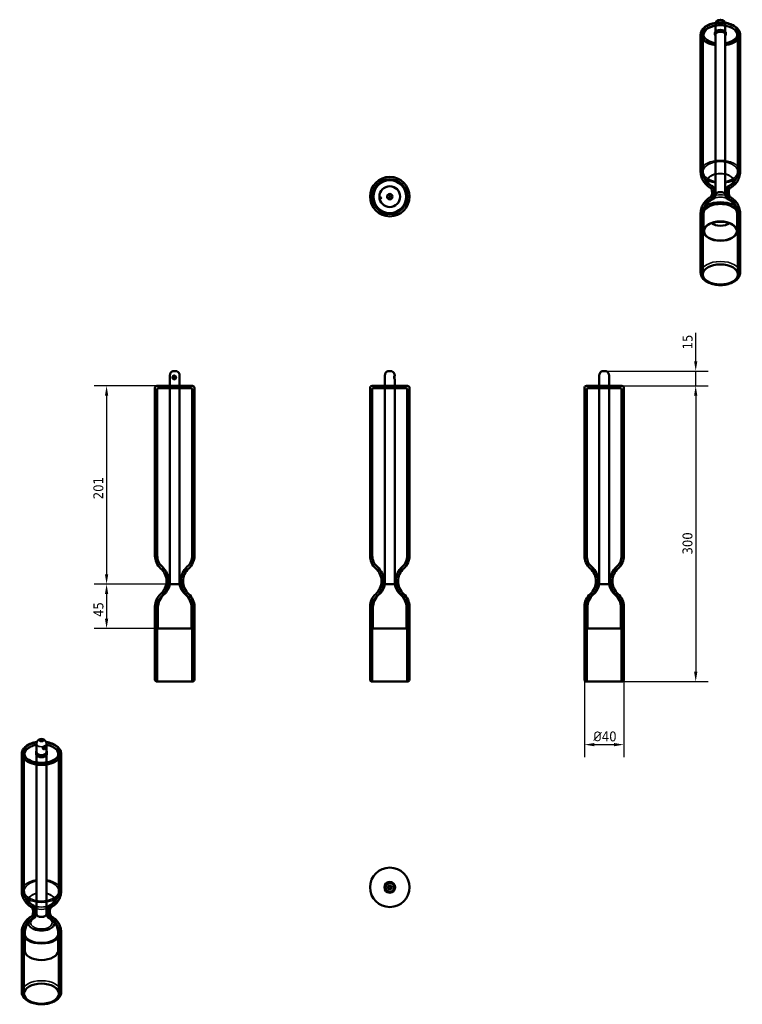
# Model space of a CAD drawing. Header units: millimetres. Extents: x 58 to 790, y 85 to 1083.
import ezdxf

# ---------------------------------------------------------------- set-up
doc = ezdxf.new("R2010")
doc.units = ezdxf.units.MM
doc.header["$LTSCALE"] = 4
doc.layers.add('Visibile (ISO)', color=7, linetype='Continuous', lineweight=50)
doc.layers.add('Visibile sottile (ISO)', color=7, linetype='Continuous', lineweight=35)
doc.styles.add('Testo nota (ISO)', font='tahoma.ttf')
doc.dimstyles.new('PENTA', dxfattribs={"dimscale": 4, "dimtxt": 2.5, "dimasz": 2.5, "dimexe": 3.175, "dimexo": 0, "dimgap": 0.762, "dimtad": 1, "dimrnd": 1e-08, "dimtxsty": 'Testo nota (ISO)', "dimcen": 0.09, "dimdle": 10, "dimclrd": 256, "dimclre": 256, "dimclrt": 256, "dimazin": 2, "dimtfac": 0.8, "dimtmove": 0, "dimatfit": 3, "dimfxl": 1, "dimtolj": 1, "dimlwd": -1, "dimlwe": -1, "dimarcsym": 0})

# ---------------------------------------------------------------- blocks, each defined once
blk = doc.blocks.new('*D9')
at = {"transparency": 16777216}
for p, q in [((662, 711.7), (755.7, 711.7)), ((743, 701.7), (743, 421.94)), ((650.22, 411.94), (755.7, 411.94))]:
    blk.add_line(p, q, dxfattribs=at)
for points in [[(741.33, 701.7), (744.67, 701.7), (743, 711.7)], [(741.33, 421.94), (744.67, 421.94), (743, 411.94)]]:
    blk.add_solid(points, dxfattribs=at)
at = {"layer": 'Defpoints', "color": 0, "transparency": 16777216}
for p in [(662, 711.7), (650.22, 411.94), (743, 411.94)]:
    blk.add_point(p, dxfattribs=at)
at = {"transparency": 16777216, "insert": (734.74, 552), "char_height": 10, "attachment_point": 5, "rotation": 90, "style": 'Testo nota (ISO)'}
blk.add_mtext('\\A1;300', dxfattribs=at)
blk = doc.blocks.new('*D10')
at = {"transparency": 16777216}
for p, q in [((743, 736.7), (743, 765.58)), ((650.22, 726.7), (755.7, 726.7)), ((743, 711.7), (743, 726.7)), ((666.92, 711.7), (755.7, 711.7)), ((743, 701.7), (743, 691.7))]:
    blk.add_line(p, q, dxfattribs=at)
for points in [[(741.33, 736.7), (744.67, 736.7), (743, 726.7)], [(741.33, 701.7), (744.67, 701.7), (743, 711.7)]]:
    blk.add_solid(points, dxfattribs=at)
at = {"layer": 'Defpoints', "color": 0, "transparency": 16777216}
for p in [(650.22, 726.7), (666.92, 711.7), (743, 711.7)]:
    blk.add_point(p, dxfattribs=at)
at = {"transparency": 16777216, "insert": (734.83, 756.14), "char_height": 10, "attachment_point": 5, "rotation": 90, "style": 'Testo nota (ISO)'}
blk.add_mtext('\\A1;15', dxfattribs=at)
blk = doc.blocks.new('*D11')
at = {"transparency": 16777216}
for p, q in [((630.22, 450.94), (630.22, 335.3)), ((670.22, 450.94), (670.22, 335.3)), ((640.22, 348), (660.22, 348))]:
    blk.add_line(p, q, dxfattribs=at)
for points in [[(640.22, 349.67), (640.22, 346.33), (630.22, 348)], [(660.22, 349.67), (660.22, 346.33), (670.22, 348)]]:
    blk.add_solid(points, dxfattribs=at)
at = {"layer": 'Defpoints', "color": 0, "transparency": 16777216}
for p in [(630.22, 450.94), (670.22, 450.94), (670.22, 348)]:
    blk.add_point(p, dxfattribs=at)
at = {"transparency": 16777216, "insert": (651, 356.25), "char_height": 10, "attachment_point": 5, "style": 'Testo nota (ISO)'}
blk.add_mtext('\\A1;{\\fISOCPEUR|b0|i0|c0|p34;%%C}40', dxfattribs=at)
blk = doc.blocks.new('*D15')
at = {"transparency": 16777216}
for p, q in [((215.07, 711.7), (133.3, 711.7)), ((146, 701.7), (146, 520.7)), ((215.07, 510.7), (133.3, 510.7))]:
    blk.add_line(p, q, dxfattribs=at)
for points in [[(144.33, 701.7), (147.67, 701.7), (146, 711.7)], [(144.33, 520.7), (147.67, 520.7), (146, 510.7)]]:
    blk.add_solid(points, dxfattribs=at)
at = {"layer": 'Defpoints', "color": 0, "transparency": 16777216}
for p in [(215.07, 711.7), (146, 510.7), (215.07, 510.7)]:
    blk.add_point(p, dxfattribs=at)
at = {"transparency": 16777216, "insert": (137.74, 608), "char_height": 10, "attachment_point": 5, "rotation": 90, "style": 'Testo nota (ISO)'}
blk.add_mtext('\\A1;201', dxfattribs=at)
blk = doc.blocks.new('*D16')
at = {"transparency": 16777216}
for p, q in [((215.07, 510.7), (133.3, 510.7)), ((146, 500.7), (146, 475.7)), ((215.07, 465.7), (133.3, 465.7))]:
    blk.add_line(p, q, dxfattribs=at)
for points in [[(144.33, 500.7), (147.67, 500.7), (146, 510.7)], [(144.33, 475.7), (147.67, 475.7), (146, 465.7)]]:
    blk.add_solid(points, dxfattribs=at)
at = {"layer": 'Defpoints', "color": 0, "transparency": 16777216}
for p in [(215.07, 510.7), (146, 465.7), (215.07, 465.7)]:
    blk.add_point(p, dxfattribs=at)
at = {"transparency": 16777216, "insert": (137.85, 485), "char_height": 10, "attachment_point": 5, "rotation": 90, "style": 'Testo nota (ISO)'}
blk.add_mtext('\\A1;45', dxfattribs=at)

msp = doc.modelspace()

# ---------------------------------------------------------------- linework, layer by layer
at = {"layer": 'Visibile (ISO)'}
for p, q in [((762.509, 1067.541), (762.509, 1069.419)), ((763.009, 1069.419), (763.009, 1077.918)), ((763.009, 1069.419), (763.009, 905.466)), ((773.009, 1069.419), (773.009, 1077.918)), ((773.009, 1069.419), (773.009, 905.466)), ((773.509, 1067.541), (773.509, 1069.419)), ((748.009, 928.784), (748.009, 1067.786)), ((750.309, 928.784), (750.309, 1066.724)), ((785.709, 928.784), (785.709, 1066.724)), ((788.009, 928.784), (788.009, 1067.786)), ((748.009, 826.3), (748.009, 886.72)), ((750.309, 824.667), (750.309, 886.72)), ((751.009, 885.997), (751.009, 868.56)), ((785.009, 885.997), (785.009, 868.56)), ((785.709, 824.667), (785.709, 886.72)), ((788.009, 826.3), (788.009, 886.72)), ((210.07, 711.698), (210.07, 722.108)), ((217.052, 726.699), (213.088, 726.699)), ((213.527, 720.178), (215.358, 720.956)), ((213.527, 720.178), (213.749, 720.178)), ((213.836, 719.441), (213.527, 720.178)), ((213.749, 720.178), (215.392, 720.876)), ((214.025, 719.521), (213.749, 720.178)), ((215.667, 720.219), (213.836, 719.441)), ((215.358, 720.956), (215.667, 720.219)), ((220.07, 711.698), (220.07, 722.108)), ((427.971, 711.698), (427.971, 722.108)), ((434.953, 726.699), (430.989, 726.699)), ((437.971, 721.985), (437.971, 722.108)), ((645.215, 711.698), (645.215, 722.108)), ((652.197, 726.699), (648.233, 726.699)), ((655.215, 711.698), (655.215, 722.108)), ((195.07, 539.457), (195.07, 709.698)), ((233.07, 711.698), (197.07, 711.698)), ((231.77, 709.398), (198.37, 709.398)), ((209.57, 711.698), (220.57, 711.698)), ((209.57, 709.398), (209.57, 711.698)), ((220.57, 709.398), (209.57, 709.398)), ((220.07, 711.698), (210.07, 711.698)), ((210.07, 711.698), (220.07, 711.698)), ((210.07, 711.698), (210.07, 510.698)), ((220.07, 711.698), (220.07, 510.698)), ((220.57, 709.398), (220.57, 711.698)), ((235.07, 539.457), (235.07, 709.698)), ((412.971, 539.457), (412.971, 709.698)), ((450.971, 711.698), (414.971, 711.698)), ((449.671, 709.398), (416.271, 709.398)), ((427.471, 711.698), (438.471, 711.698)), ((427.471, 709.398), (427.471, 711.698)), ((438.471, 709.398), (427.471, 709.398)), ((437.971, 711.698), (427.971, 711.698)), ((427.971, 711.698), (437.971, 711.698)), ((427.971, 711.698), (427.971, 510.698)), ((437.971, 711.698), (437.971, 718.412)), ((437.971, 711.698), (437.971, 510.698)), ((438.471, 709.398), (438.471, 711.698)), ((452.971, 539.457), (452.971, 709.698)), ((630.215, 539.457), (630.215, 709.698)), ((668.215, 711.698), (632.215, 711.698)), ((666.915, 709.398), (633.515, 709.398)), ((644.715, 711.698), (655.715, 711.698)), ((644.715, 709.398), (644.715, 711.698)), ((655.715, 709.398), (644.715, 709.398)), ((655.215, 711.698), (645.215, 711.698)), ((645.215, 711.698), (655.215, 711.698)), ((645.215, 711.698), (645.215, 510.698)), ((655.215, 711.698), (655.215, 510.698)), ((655.715, 709.398), (655.715, 711.698)), ((670.215, 539.457), (670.215, 709.698)), ((197.37, 539.457), (197.37, 708.398)), ((232.77, 539.457), (232.77, 708.398)), ((415.271, 539.457), (415.271, 708.398)), ((450.671, 539.457), (450.671, 708.398)), ((632.515, 539.457), (632.515, 708.398)), ((667.915, 539.457), (667.915, 708.398)), ((210.07, 510.698), (220.07, 510.698)), ((220.07, 510.698), (210.07, 510.698)), ((427.971, 510.698), (437.971, 510.698)), ((437.971, 510.698), (427.971, 510.698)), ((645.215, 510.698), (655.215, 510.698)), ((655.215, 510.698), (645.215, 510.698)), ((195.07, 413.939), (195.07, 487.939)), ((197.37, 411.939), (197.37, 487.939)), ((198.07, 487.053), (198.07, 465.698)), ((232.07, 487.053), (232.07, 465.698)), ((232.77, 411.939), (232.77, 487.939)), ((235.07, 413.939), (235.07, 487.939)), ((412.971, 413.939), (412.971, 487.939)), ((415.271, 411.939), (415.271, 487.939)), ((415.971, 487.053), (415.971, 465.698)), ((449.971, 487.053), (449.971, 465.698)), ((450.671, 411.939), (450.671, 487.939)), ((452.971, 413.939), (452.971, 487.939)), ((630.215, 413.939), (630.215, 487.939)), ((632.515, 411.939), (632.515, 487.939)), ((633.215, 487.053), (633.215, 465.698)), ((667.215, 487.053), (667.215, 465.698)), ((667.915, 411.939), (667.915, 487.939)), ((670.215, 413.939), (670.215, 487.939)), ((198.07, 465.698), (232.07, 465.698)), ((415.971, 465.698), (449.971, 465.698)), ((633.215, 465.698), (667.215, 465.698)), ((233.07, 411.939), (197.07, 411.939)), ((232.77, 411.939), (197.37, 411.939)), ((450.971, 411.939), (414.971, 411.939)), ((450.671, 411.939), (415.271, 411.939)), ((668.215, 411.939), (632.215, 411.939)), ((667.915, 411.939), (632.515, 411.939)), ((74.521, 338.4), (74.521, 340.278)), ((75.021, 340.278), (75.021, 348.777)), ((75.021, 340.278), (75.021, 176.162)), ((81.831, 344.896), (83.271, 346.195)), ((82.075, 344.406), (81.831, 344.896)), ((83.514, 345.706), (82.075, 344.406)), ((83.514, 345.706), (83.078, 346.021)), ((83.271, 346.195), (83.514, 345.706)), ((85.021, 340.278), (85.021, 348.777)), ((85.021, 340.278), (85.021, 176.162)), ((85.521, 338.4), (85.521, 340.278)), ((60.021, 199.643), (60.021, 338.645)), ((62.321, 199.643), (62.321, 337.583)), ((97.721, 199.643), (97.721, 337.583)), ((100.021, 199.643), (100.021, 338.645)), ((433.053, 201.826), (433.066, 201.948)), ((433.053, 201.826), (433.223, 201.613)), ((433.373, 204.686), (433.386, 204.808)), ((433.386, 204.808), (433.6, 204.978)), ((433.585, 202.087), (433.54, 201.69)), ((433.892, 204.833), (433.858, 204.53)), ((60.021, 97.159), (60.021, 157.579)), ((62.321, 95.526), (62.321, 157.579)), ((63.021, 156.856), (63.021, 139.419)), ((97.021, 156.856), (97.021, 139.419)), ((97.721, 95.526), (97.721, 157.579)), ((100.021, 97.159), (100.021, 157.579))]:
    msp.add_line(p, q, dxfattribs=at)
for centre, radius in [((432.971, 903.526), 20), ((432.971, 903.526), 17.7), ((432.971, 903.526), 17), ((432.971, 903.526), 16.6), ((432.971, 903.526), 10.5), ((424.061, 902.259), 0.5), ((432.971, 903.526), 2.8), ((432.956, 904.526), 0.65), ((432.986, 902.526), 0.65), ((432.971, 203.345), 20), ((432.971, 203.345), 5.5), ((432.971, 203.345), 5), ((432.971, 203.345), 4.5), ((432.971, 203.345), 2), ((432.971, 203.345), 1.982), ((432.971, 203.345), 1.75), ((432.971, 203.345), 1.4)]:
    msp.add_circle(centre, radius, dxfattribs=at)
for centre, radius, start, end in [((768.009, 1077.918), 5, 0, 180), ((768.009, 885.997), 17, 110.672387, 180), ((768.009, 885.997), 17, 0, 69.327613), ((215.07, 722.108), 5, 113.352403, 180), ((215.07, 722.108), 5, 0, 66.647597), ((432.971, 722.108), 5, 113.352403, 180), ((432.971, 722.108), 5, 0, 66.647597), ((650.215, 722.108), 5, 113.352403, 180), ((650.215, 722.108), 5, 0, 66.647597), ((197.07, 709.698), 2, 90, 180), ((198.37, 708.398), 1, 90, 180), ((231.77, 708.398), 1, 0, 90), ((233.07, 709.698), 2, 0, 90), ((414.971, 709.698), 2, 90, 180), ((416.271, 708.398), 1, 90, 180), ((449.671, 708.398), 1, 0, 90), ((450.971, 709.698), 2, 0, 90), ((632.215, 709.698), 2, 90, 180), ((633.515, 708.398), 1, 90, 180), ((666.915, 708.398), 1, 0, 90), ((668.215, 709.698), 2, 0, 90), ((212.07, 539.457), 17, 180, 228.486944), ((212.07, 539.457), 14.7, 180, 228.486944), ((218.07, 539.457), 14.7, 311.513056, 0), ((218.07, 539.457), 17, 311.513056, 0), ((429.971, 539.457), 17, 180, 228.486944), ((429.971, 539.457), 14.7, 180, 228.486944), ((435.971, 539.457), 14.7, 311.513056, 0), ((435.971, 539.457), 17, 311.513056, 0), ((647.215, 539.457), 17, 180, 228.486944), ((647.215, 539.457), 14.7, 180, 228.486944), ((653.215, 539.457), 14.7, 311.513056, 0), ((653.215, 539.457), 17, 311.513056, 0), ((189.27, 513.698), 17.4, 311.513056, 48.486944), ((189.27, 513.698), 19.7, 311.513056, 48.486944), ((240.87, 513.698), 19.7, 131.513056, 228.486944), ((240.87, 513.698), 17.4, 131.513056, 228.486944), ((407.171, 513.698), 17.4, 311.513056, 48.486944), ((407.171, 513.698), 19.7, 311.513056, 48.486944), ((458.771, 513.698), 19.7, 131.513056, 228.486944), ((458.771, 513.698), 17.4, 131.513056, 228.486944), ((624.415, 513.698), 17.4, 311.513056, 48.486944), ((624.415, 513.698), 19.7, 311.513056, 48.486944), ((676.015, 513.698), 19.7, 131.513056, 228.486944), ((676.015, 513.698), 17.4, 131.513056, 228.486944), ((192.874, 513.329), 17.396, 310.188474, 351.301032), ((237.266, 513.329), 17.396, 188.698968, 229.811526), ((410.775, 513.329), 17.396, 310.188474, 351.301032), ((455.167, 513.329), 17.396, 188.698968, 229.811526), ((628.019, 513.329), 17.396, 310.188474, 351.301032), ((672.411, 513.329), 17.396, 188.698968, 229.811526), ((212.07, 487.939), 17, 131.513056, 180), ((215.07, 487.053), 17, 130.188474, 180), ((215.07, 487.053), 17, 0, 49.811526), ((218.07, 487.939), 17, 0, 48.486944), ((429.971, 487.939), 17, 131.513056, 180), ((432.971, 487.053), 17, 130.188474, 180), ((432.971, 487.053), 17, 0, 49.811526), ((435.971, 487.939), 17, 0, 48.486944), ((647.215, 487.939), 17, 131.513056, 180), ((650.215, 487.053), 17, 130.188474, 180), ((650.215, 487.053), 17, 0, 49.811526), ((653.215, 487.939), 17, 0, 48.486944), ((212.07, 487.939), 14.7, 131.513056, 180), ((218.07, 487.939), 14.7, 0, 48.486944), ((429.971, 487.939), 14.7, 131.513056, 180), ((435.971, 487.939), 14.7, 0, 48.486944), ((647.215, 487.939), 14.7, 131.513056, 180), ((653.215, 487.939), 14.7, 0, 48.486944), ((197.07, 413.939), 2, 180, 270), ((233.07, 413.939), 2, 270, 0), ((414.971, 413.939), 2, 180, 270), ((450.971, 413.939), 2, 270, 0), ((632.215, 413.939), 2, 180, 270), ((668.215, 413.939), 2, 270, 0), ((80.021, 348.777), 5, 0, 180), ((80.021, 156.856), 17, 114.260488, 180), ((80.021, 156.856), 17, 0, 65.739512)]:
    msp.add_arc(centre, radius, start, end, dxfattribs=at)
for centre, major_axis, ratio, start_param, end_param in [((768.009, 1069.419), (5.5, 0), 0.5773503, 5.8534856, 9.8544776), ((768.009, 1067.541), (-5.5, 0), 0.5773503, 2.711893, 6.712885), ((768.009, 1069.419), (-5, 0), 0.5773503, 3.1415927, 6.2831853), ((768.009, 1069.419), (5, 0), 0.5773503, 0, 3.1415927), ((768.009, 905.303), (5, 0), 0.5773503, 0.1084017, 3.033191), ((768.009, 905.303), (-5, 0), 0.5773503, 3.2499943, 6.1747836), ((768.009, 879.991), (-10.5, 0), 0.5773503, 0.5766489, 2.5649437), ((80.021, 340.278), (5.5, 0), 0.5773503, 2.711893, 6.712885), ((80.021, 338.4), (-5.5, 0), 0.5773503, 5.8534856, 9.8544776), ((80.021, 340.278), (-5, 0), 0.5773503, 0, 3.1415927), ((80.021, 340.278), (5, 0), 0.5773503, 3.1415927, 6.2831853), ((432.971, 203.345), (-1.297, -0.753), 0.6666667, 5.7806331, 6.7857376), ((432.971, 203.345), (-1.297, -0.753), 0.6666667, 2.6390404, 3.6441449), ((80.021, 176.162), (-5, 0), 0.5773503, 0, 3.1415927), ((80.021, 176.162), (5, 0), 0.5773503, 3.1415927, 6.2831853), ((80.021, 139.419), (17, 0), 0.5773503, 3.1415927, 6.2831853)]:
    msp.add_ellipse(centre, major_axis=major_axis, ratio=ratio, start_param=start_param, end_param=end_param, dxfattribs=at)
for centre, major_axis in [((768.009, 868.56), (-17, 0)), ((768.009, 868.56), (-16.6, 0)), ((768.009, 824.667), (17.7, 0)), ((80.021, 352.526), (1.982, 0)), ((80.021, 352.398), (-1.75, 0)), ((80.021, 95.526), (-17.7, 0))]:
    msp.add_ellipse(centre, major_axis=major_axis, ratio=0.5773503, dxfattribs=at)
for points, knots in [([(748.009, 1067.786), (748.009, 1069.03), (748.306, 1070.268), (749.448, 1072.658), (750.331, 1073.793), (752.652, 1075.922), (754.148, 1076.886), (757.566, 1078.483), (759.499, 1079.108), (763.568, 1079.948), (765.702, 1080.167), (769.966, 1080.188), (772.096, 1079.994), (776.165, 1079.204), (778.102, 1078.608), (781.602, 1077.043), (783.164, 1076.072), (785.698, 1073.813), (786.687, 1072.528), (787.762, 1070.052), (788.009, 1068.921), (788.009, 1067.786)], [5.4977871, 5.4977871, 5.4977871, 5.4977871, 5.7671073, 5.7671073, 6.0596948, 6.0596948, 6.3879088, 6.3879088, 6.7250304, 6.7250304, 7.0596916, 7.0596916, 7.3929453, 7.3929453, 7.7274615, 7.7274615, 8.0645279, 8.0645279, 8.3936647, 8.3936647, 8.6393798, 8.6393798, 8.6393798, 8.6393798]), ([(750.309, 1066.724), (750.309, 1067.818), (750.587, 1068.908), (751.664, 1071.003), (752.489, 1072.001), (754.633, 1073.831), (755.983, 1074.65), (759.044, 1075.993), (760.759, 1076.513), (764.366, 1077.203), (766.257, 1077.374), (770.03, 1077.357), (771.912, 1077.169), (775.49, 1076.45), (777.185, 1075.918), (780.224, 1074.547), (781.567, 1073.707), (783.738, 1071.786), (784.574, 1070.704), (785.497, 1068.633), (785.709, 1067.68), (785.709, 1066.724)], [5.4977871, 5.4977871, 5.4977871, 5.4977871, 5.7862161, 5.7862161, 6.0924814, 6.0924814, 6.4190472, 6.4190472, 6.7485557, 6.7485557, 7.0765027, 7.0765027, 7.4037519, 7.4037519, 7.7317636, 7.7317636, 8.0613131, 8.0613131, 8.3873317, 8.3873317, 8.6393798, 8.6393798, 8.6393798, 8.6393798]), ([(759.427, 911.81), (758.547, 912.193), (757.642, 912.658), (755.784, 913.832), (754.83, 914.541), (752.925, 916.313), (751.973, 917.38), (750.233, 919.969), (749.448, 921.498), (748.33, 924.945), (748.009, 926.861), (748.009, 928.784)], [4.57236969, 4.57236969, 4.57236969, 4.57236969, 4.75745318, 4.75745318, 4.94253667, 4.94253667, 5.12762016, 5.12762016, 5.31270365, 5.31270365, 5.49778714, 5.49778714, 5.49778714, 5.49778714]), ([(760.344, 913.919), (759.563, 914.259), (758.762, 914.671), (757.122, 915.707), (756.281, 916.332), (754.608, 917.889), (753.773, 918.825), (752.25, 921.09), (751.565, 922.427), (750.589, 925.436), (750.309, 927.107), (750.309, 928.784)], [4.57236969, 4.57236969, 4.57236969, 4.57236969, 4.75745318, 4.75745318, 4.94253667, 4.94253667, 5.12762016, 5.12762016, 5.31270365, 5.31270365, 5.49778714, 5.49778714, 5.49778714, 5.49778714]), ([(785.709, 928.784), (785.709, 927.107), (785.429, 925.436), (784.453, 922.427), (783.767, 921.09), (782.245, 918.825), (781.41, 917.889), (779.736, 916.332), (778.896, 915.707), (777.256, 914.671), (776.454, 914.259), (775.674, 913.919)], [2.35619449, 2.35619449, 2.35619449, 2.35619449, 2.54127798, 2.54127798, 2.72636147, 2.72636147, 2.91144497, 2.91144497, 3.09652846, 3.09652846, 3.28161195, 3.28161195, 3.28161195, 3.28161195]), ([(788.009, 928.784), (788.009, 926.861), (787.687, 924.945), (786.57, 921.498), (785.785, 919.969), (784.045, 917.38), (783.092, 916.313), (781.188, 914.541), (780.233, 913.832), (778.376, 912.658), (777.47, 912.193), (776.591, 911.81)], [2.35619449, 2.35619449, 2.35619449, 2.35619449, 2.54127798, 2.54127798, 2.72636147, 2.72636147, 2.91144497, 2.91144497, 3.09652846, 3.09652846, 3.28161195, 3.28161195, 3.28161195, 3.28161195]), ([(759.427, 911.81), (758.912, 912.034), (758.52, 912.249), (758.033, 912.555), (757.923, 912.652), (757.943, 912.634), (758.081, 912.512), (758.543, 911.875), (758.897, 911.283), (759.546, 909.355), (759.713, 907.824), (759.298, 904.993), (758.696, 903.849), (758.057, 902.955), (757.904, 902.837), (757.964, 902.888), (758.116, 903.01), (758.644, 903.323), (758.992, 903.506), (759.427, 903.695)], [4.5723697, 4.5723697, 4.5723697, 4.5723697, 4.7546492, 4.7546492, 4.9255868, 4.9255868, 5.1004121, 5.1004121, 5.305882, 5.305882, 5.5823926, 5.5823926, 5.889378, 5.889378, 6.0964278, 6.0964278, 6.2692507, 6.2692507, 6.4232046, 6.4232046, 6.4232046, 6.4232046]), ([(760.344, 913.919), (759.962, 914.085), (759.686, 914.236), (759.383, 914.42), (759.348, 914.458), (759.502, 914.328), (759.705, 914.147), (760.317, 913.375), (760.759, 912.706), (761.619, 910.593), (761.958, 908.973), (761.842, 905.618), (761.32, 903.983), (760.286, 902.011), (759.819, 901.491), (759.397, 901.074), (759.339, 901.048), (759.5, 901.157), (759.692, 901.276), (760.094, 901.473), (760.213, 901.528), (760.344, 901.585)], [4.5723697, 4.5723697, 4.5723697, 4.5723697, 4.7393284, 4.7393284, 4.899801, 4.899801, 5.0683005, 5.0683005, 5.2669563, 5.2669563, 5.5176999, 5.5176999, 5.7916314, 5.7916314, 6.0267344, 6.0267344, 6.2047559, 6.2047559, 6.365899, 6.365899, 6.4232046, 6.4232046, 6.4232046, 6.4232046]), ([(775.674, 901.585), (776.056, 901.419), (776.332, 901.269), (776.635, 901.084), (776.67, 901.046), (776.515, 901.177), (776.313, 901.358), (775.701, 902.129), (775.259, 902.799), (774.398, 904.912), (774.06, 906.532), (774.176, 909.886), (774.698, 911.522), (775.732, 913.494), (776.199, 914.014), (776.621, 914.431), (776.679, 914.456), (776.518, 914.347), (776.326, 914.228), (775.924, 914.031), (775.805, 913.976), (775.674, 913.919)], [1.430777, 1.430777, 1.430777, 1.430777, 1.5977357, 1.5977357, 1.7582083, 1.7582083, 1.9267079, 1.9267079, 2.1253636, 2.1253636, 2.3761073, 2.3761073, 2.6500388, 2.6500388, 2.8851417, 2.8851417, 3.0631633, 3.0631633, 3.2243064, 3.2243064, 3.2816119, 3.2816119, 3.2816119, 3.2816119]), ([(776.591, 903.695), (777.105, 903.471), (777.498, 903.256), (777.985, 902.95), (778.095, 902.853), (778.075, 902.871), (777.937, 902.993), (777.474, 903.63), (777.121, 904.221), (776.472, 906.15), (776.304, 907.681), (776.72, 910.512), (777.321, 911.656), (777.96, 912.549), (778.114, 912.667), (778.054, 912.617), (777.901, 912.495), (777.373, 912.182), (777.025, 911.999), (776.591, 911.81)], [1.430777, 1.430777, 1.430777, 1.430777, 1.6130565, 1.6130565, 1.7839941, 1.7839941, 1.9588194, 1.9588194, 2.1642893, 2.1642893, 2.4408, 2.4408, 2.7477854, 2.7477854, 2.9548352, 2.9548352, 3.1276581, 3.1276581, 3.2816119, 3.2816119, 3.2816119, 3.2816119]), ([(748.009, 886.72), (748.009, 888.644), (748.33, 890.56), (749.448, 894.006), (750.233, 895.536), (751.973, 898.125), (752.925, 899.191), (754.83, 900.964), (755.784, 901.673), (757.642, 902.847), (758.547, 903.312), (759.427, 903.695)], [5.49778714, 5.49778714, 5.49778714, 5.49778714, 5.68287064, 5.68287064, 5.86795413, 5.86795413, 6.05303762, 6.05303762, 6.23812111, 6.23812111, 6.4232046, 6.4232046, 6.4232046, 6.4232046]), ([(750.309, 886.72), (750.309, 888.398), (750.589, 890.069), (751.565, 893.078), (752.25, 894.414), (753.773, 896.68), (754.608, 897.615), (756.281, 899.173), (757.122, 899.797), (758.762, 900.834), (759.563, 901.246), (760.344, 901.585)], [5.49778714, 5.49778714, 5.49778714, 5.49778714, 5.68287064, 5.68287064, 5.86795413, 5.86795413, 6.05303762, 6.05303762, 6.23812111, 6.23812111, 6.4232046, 6.4232046, 6.4232046, 6.4232046]), ([(761.024, 901.496), (761.063, 901.532), (761.108, 901.577), (761.365, 901.848), (761.672, 902.214), (762.323, 903.328), (762.663, 904.081), (762.95, 905.186), (762.997, 905.398), (763.038, 905.615)], [1.05012512, 1.05012512, 1.05012512, 1.05012512, 1.09364044, 1.09364044, 1.2703483, 1.2703483, 1.44705615, 1.44705615, 1.48735624, 1.48735624, 1.48735624, 1.48735624]), ([(772.98, 905.615), (773.159, 904.661), (773.471, 903.823), (774.123, 902.539), (774.457, 902.089), (774.821, 901.667), (774.919, 901.567), (774.994, 901.496)], [4.84575227, 4.84575227, 4.84575227, 4.84575227, 5.02246013, 5.02246013, 5.19916798, 5.19916798, 5.2829834, 5.2829834, 5.2829834, 5.2829834]), ([(775.674, 901.585), (776.454, 901.246), (777.256, 900.834), (778.896, 899.797), (779.736, 899.173), (781.41, 897.615), (782.245, 896.68), (783.767, 894.414), (784.453, 893.078), (785.429, 890.069), (785.709, 888.398), (785.709, 886.72)], [1.43077703, 1.43077703, 1.43077703, 1.43077703, 1.61586052, 1.61586052, 1.80094401, 1.80094401, 1.98602751, 1.98602751, 2.171111, 2.171111, 2.35619449, 2.35619449, 2.35619449, 2.35619449]), ([(776.591, 903.695), (777.47, 903.312), (778.376, 902.847), (780.233, 901.673), (781.188, 900.964), (783.092, 899.191), (784.045, 898.125), (785.785, 895.536), (786.57, 894.006), (787.687, 890.56), (788.009, 888.644), (788.009, 886.72)], [1.43077703, 1.43077703, 1.43077703, 1.43077703, 1.61586052, 1.61586052, 1.80094401, 1.80094401, 1.98602751, 1.98602751, 2.171111, 2.171111, 2.35619449, 2.35619449, 2.35619449, 2.35619449]), ([(788.009, 826.3), (788.009, 825.056), (787.712, 823.817), (786.57, 821.428), (785.687, 820.292), (783.365, 818.163), (781.87, 817.2), (778.452, 815.602), (776.518, 814.978), (772.449, 814.137), (770.316, 813.919), (766.051, 813.897), (763.921, 814.092), (759.853, 814.881), (757.916, 815.477), (754.416, 817.042), (752.853, 818.013), (750.319, 820.272), (749.331, 821.557), (748.255, 824.033), (748.009, 825.165), (748.009, 826.3)], [2.3561945, 2.3561945, 2.3561945, 2.3561945, 2.6255146, 2.6255146, 2.9181022, 2.9181022, 3.2463161, 3.2463161, 3.5834377, 3.5834377, 3.9180989, 3.9180989, 4.2513527, 4.2513527, 4.5858688, 4.5858688, 4.9229352, 4.9229352, 5.2520721, 5.2520721, 5.4977871, 5.4977871, 5.4977871, 5.4977871]), ([(216.397, 720.198), (216.397, 720.45), (216.342, 720.718), (216.137, 721.174), (215.998, 721.369), (215.741, 721.621), (215.627, 721.712), (215.28, 721.925), (215.023, 722.017), (214.421, 722.1), (214.071, 722.05), (213.553, 721.809), (213.371, 721.675), (213.147, 721.44), (213.072, 721.346), (212.849, 720.993), (212.747, 720.689), (212.693, 720.117), (212.721, 719.843), (212.924, 719.22), (213.135, 718.92), (213.618, 718.543), (213.863, 718.427), (214.443, 718.299), (214.774, 718.315), (215.299, 718.487), (215.491, 718.588), (215.858, 718.866), (216.022, 719.051), (216.25, 719.447), (216.322, 719.639), (216.385, 719.956), (216.397, 720.079), (216.397, 720.198)], [-0.98471107, -0.98471107, -0.98471107, -0.98471107, -0.91971183, -0.91971183, -0.86159679, -0.86159679, -0.82508255, -0.82508255, -0.76029594, -0.76029594, -0.67230639, -0.67230639, -0.61546981, -0.61546981, -0.58426093, -0.58426093, -0.50860656, -0.50860656, -0.43982777, -0.43982777, -0.34640642, -0.34640642, -0.28000927, -0.28000927, -0.19646516, -0.19646516, -0.14405482, -0.14405482, -0.08003045, -0.08003045, -0.03078094, -0.03078094, 0, 0, 0, 0]), ([(216.182, 720.198), (216.182, 720.09), (216.171, 719.979), (216.11, 719.693), (216.041, 719.522), (215.829, 719.174), (215.679, 719.017), (215.358, 718.785), (215.193, 718.703), (214.754, 718.567), (214.485, 718.555), (214.003, 718.656), (213.794, 718.748), (213.367, 719.061), (213.168, 719.32), (212.973, 719.876), (212.944, 720.125), (212.997, 720.642), (213.097, 720.914), (213.306, 721.222), (213.374, 721.303), (213.577, 721.502), (213.737, 721.612), (214.179, 721.805), (214.465, 721.843), (214.962, 721.778), (215.177, 721.706), (215.477, 721.531), (215.577, 721.456), (215.807, 721.242), (215.935, 721.073), (216.129, 720.669), (216.182, 720.426), (216.182, 720.198)], [0, 0, 0, 0, 0.03078094, 0.03078094, 0.08003045, 0.08003045, 0.14405482, 0.14405482, 0.19646516, 0.19646516, 0.28000927, 0.28000927, 0.34640642, 0.34640642, 0.43982777, 0.43982777, 0.50860656, 0.50860656, 0.58426093, 0.58426093, 0.61546981, 0.61546981, 0.67230639, 0.67230639, 0.76029594, 0.76029594, 0.82508255, 0.82508255, 0.86159679, 0.86159679, 0.91971183, 0.91971183, 0.98471107, 0.98471107, 0.98471107, 0.98471107]), ([(437.792, 720.198), (437.792, 720.45), (437.808, 720.718), (437.857, 721.174), (437.887, 721.369), (437.927, 721.621), (437.941, 721.712), (437.972, 721.925), (437.977, 722.017), (437.941, 722.1), (437.881, 722.05), (437.74, 721.809), (437.676, 721.675), (437.587, 721.44), (437.555, 721.346), (437.454, 720.993), (437.399, 720.689), (437.37, 720.117), (437.386, 719.843), (437.489, 719.22), (437.591, 718.92), (437.76, 718.543), (437.83, 718.427), (437.942, 718.299), (437.973, 718.315), (437.97, 718.487), (437.956, 718.588), (437.913, 718.866), (437.881, 719.051), (437.831, 719.447), (437.812, 719.639), (437.795, 719.956), (437.792, 720.079), (437.792, 720.198)], [-0.98471107, -0.98471107, -0.98471107, -0.98471107, -0.91971183, -0.91971183, -0.86159679, -0.86159679, -0.82508255, -0.82508255, -0.76029594, -0.76029594, -0.67230639, -0.67230639, -0.61546981, -0.61546981, -0.58426093, -0.58426093, -0.50860656, -0.50860656, -0.43982777, -0.43982777, -0.34640642, -0.34640642, -0.28000927, -0.28000927, -0.19646516, -0.19646516, -0.14405482, -0.14405482, -0.08003045, -0.08003045, -0.03078094, -0.03078094, 0, 0, 0, 0]), ([(437.72, 721.761), (437.723, 721.723), (437.72, 721.667), (437.706, 721.531), (437.697, 721.456), (437.671, 721.242), (437.65, 721.073), (437.615, 720.669), (437.603, 720.426), (437.603, 720.198)], [0.78281579, 0.78281579, 0.78281579, 0.78281579, 0.82508255, 0.82508255, 0.86159679, 0.86159679, 0.91971183, 0.91971183, 0.98471107, 0.98471107, 0.98471107, 0.98471107]), ([(437.603, 720.198), (437.603, 720.09), (437.606, 719.979), (437.618, 719.693), (437.632, 719.522), (437.667, 719.174), (437.688, 719.017), (437.715, 718.785), (437.723, 718.703), (437.721, 718.645), (437.72, 718.64), (437.72, 718.635)], [0, 0, 0, 0, 0.03078094, 0.03078094, 0.08003045, 0.08003045, 0.14405482, 0.14405482, 0.19646516, 0.19646516, 0.20189528, 0.20189528, 0.20189528, 0.20189528]), ([(75.41, 350.712), (74.903, 350.64), (74.4, 350.555), (71.865, 350.063), (69.928, 349.467), (66.427, 347.902), (64.865, 346.931), (62.331, 344.672), (61.343, 343.387), (60.267, 340.911), (60.021, 339.78), (60.021, 338.645)], [5.7405785, 5.7405785, 5.7405785, 5.7405785, 5.822149, 5.822149, 6.1566652, 6.1566652, 6.4937316, 6.4937316, 6.8228684, 6.8228684, 7.0685835, 7.0685835, 7.0685835, 7.0685835]), ([(100.021, 338.645), (100.021, 339.889), (99.724, 341.127), (98.581, 343.517), (97.699, 344.652), (95.377, 346.781), (93.881, 347.745), (90.464, 349.342), (88.53, 349.967), (85.878, 350.514), (85.258, 350.622), (84.631, 350.712)], [3.9269908, 3.9269908, 3.9269908, 3.9269908, 4.1963109, 4.1963109, 4.4888985, 4.4888985, 4.8171124, 4.8171124, 5.1542341, 5.1542341, 5.2549958, 5.2549958, 5.2549958, 5.2549958]), ([(75.021, 347.798), (74.789, 347.758), (74.559, 347.715), (72.539, 347.309), (70.844, 346.777), (67.806, 345.406), (66.463, 344.566), (64.291, 342.645), (63.456, 341.563), (62.532, 339.493), (62.321, 338.539), (62.321, 337.583)], [5.7910896, 5.7910896, 5.7910896, 5.7910896, 5.8329556, 5.8329556, 6.1609672, 6.1609672, 6.4905167, 6.4905167, 6.8165353, 6.8165353, 7.0685835, 7.0685835, 7.0685835, 7.0685835]), ([(84.368, 345.792), (84.368, 345.998), (84.34, 346.187), (84.23, 346.456), (84.153, 346.545), (84, 346.631), (83.929, 346.652), (83.705, 346.672), (83.528, 346.64), (83.076, 346.477), (82.786, 346.317), (82.32, 345.967), (82.146, 345.81), (81.925, 345.562), (81.85, 345.468), (81.62, 345.13), (81.509, 344.863), (81.45, 344.385), (81.482, 344.166), (81.698, 343.699), (81.919, 343.498), (82.381, 343.319), (82.604, 343.295), (83.093, 343.381), (83.348, 343.518), (83.717, 343.873), (83.843, 344.04), (84.072, 344.435), (84.166, 344.665), (84.291, 345.102), (84.329, 345.296), (84.362, 345.588), (84.368, 345.694), (84.368, 345.792)], [-0.98471107, -0.98471107, -0.98471107, -0.98471107, -0.91971183, -0.91971183, -0.86159679, -0.86159679, -0.82508255, -0.82508255, -0.76029594, -0.76029594, -0.67230639, -0.67230639, -0.61546981, -0.61546981, -0.58426093, -0.58426093, -0.50860656, -0.50860656, -0.43982777, -0.43982777, -0.34640642, -0.34640642, -0.28000927, -0.28000927, -0.19646516, -0.19646516, -0.14405482, -0.14405482, -0.08003045, -0.08003045, -0.03078094, -0.03078094, 0, 0, 0, 0]), ([(84.083, 345.781), (84.083, 345.693), (84.077, 345.596), (84.042, 345.333), (84.003, 345.16), (83.878, 344.774), (83.787, 344.576), (83.579, 344.245), (83.468, 344.108), (83.154, 343.819), (82.946, 343.709), (82.543, 343.631), (82.357, 343.644), (81.96, 343.779), (81.761, 343.943), (81.563, 344.352), (81.533, 344.549), (81.587, 344.984), (81.69, 345.228), (81.845, 345.455), (81.854, 345.468), (81.863, 345.481)], [0, 0, 0, 0, 0.03078094, 0.03078094, 0.08003045, 0.08003045, 0.14405482, 0.14405482, 0.19646516, 0.19646516, 0.28000927, 0.28000927, 0.34640642, 0.34640642, 0.43982777, 0.43982777, 0.50860656, 0.50860656, 0.58426093, 0.58426093, 0.58894987, 0.58894987, 0.58894987, 0.58894987]), ([(82.742, 346.271), (82.881, 346.354), (83.017, 346.418), (83.305, 346.523), (83.457, 346.552), (83.657, 346.539), (83.721, 346.522), (83.865, 346.452), (83.941, 346.376), (84.053, 346.138), (84.083, 345.967), (84.083, 345.781)], [0.70772089, 0.70772089, 0.70772089, 0.70772089, 0.76029594, 0.76029594, 0.82508255, 0.82508255, 0.86159679, 0.86159679, 0.91971183, 0.91971183, 0.98471107, 0.98471107, 0.98471107, 0.98471107]), ([(97.721, 337.583), (97.721, 338.677), (97.442, 339.767), (96.366, 341.862), (95.541, 342.86), (93.396, 344.69), (92.046, 345.509), (88.985, 346.852), (87.27, 347.372), (85.316, 347.746), (85.168, 347.773), (85.021, 347.798)], [3.9269908, 3.9269908, 3.9269908, 3.9269908, 4.2154198, 4.2154198, 4.5216851, 4.5216851, 4.8482509, 4.8482509, 5.1777594, 5.1777594, 5.2044847, 5.2044847, 5.2044847, 5.2044847]), ([(60.021, 199.643), (60.021, 197.72), (60.342, 195.804), (61.46, 192.357), (62.245, 190.828), (63.985, 188.239), (64.937, 187.172), (66.842, 185.4), (67.796, 184.691), (69.654, 183.517), (70.559, 183.052), (71.439, 182.669)], [0.78539816, 0.78539816, 0.78539816, 0.78539816, 0.97048166, 0.97048166, 1.15556515, 1.15556515, 1.34064864, 1.34064864, 1.52573213, 1.52573213, 1.71081562, 1.71081562, 1.71081562, 1.71081562]), ([(62.321, 199.643), (62.321, 197.966), (62.601, 196.295), (63.577, 193.286), (64.262, 191.95), (65.785, 189.684), (66.62, 188.748), (68.293, 187.191), (69.133, 186.566), (70.774, 185.53), (71.575, 185.118), (72.356, 184.778)], [0.78539816, 0.78539816, 0.78539816, 0.78539816, 0.97048166, 0.97048166, 1.15556515, 1.15556515, 1.34064864, 1.34064864, 1.52573213, 1.52573213, 1.71081562, 1.71081562, 1.71081562, 1.71081562]), ([(87.686, 184.778), (88.466, 185.118), (89.268, 185.53), (90.908, 186.566), (91.748, 187.191), (93.421, 188.748), (94.256, 189.684), (95.779, 191.95), (96.465, 193.286), (97.44, 196.295), (97.721, 197.966), (97.721, 199.643)], [3.00157336, 3.00157336, 3.00157336, 3.00157336, 3.18665685, 3.18665685, 3.37174034, 3.37174034, 3.55682383, 3.55682383, 3.74190733, 3.74190733, 3.92699082, 3.92699082, 3.92699082, 3.92699082]), ([(88.603, 182.669), (89.482, 183.052), (90.387, 183.517), (92.245, 184.691), (93.199, 185.4), (95.104, 187.172), (96.057, 188.239), (97.797, 190.828), (98.581, 192.357), (99.699, 195.804), (100.021, 197.72), (100.021, 199.643)], [3.00157336, 3.00157336, 3.00157336, 3.00157336, 3.18665685, 3.18665685, 3.37174034, 3.37174034, 3.55682383, 3.55682383, 3.74190733, 3.74190733, 3.92699082, 3.92699082, 3.92699082, 3.92699082]), ([(431.572, 203.386), (431.561, 203.359), (431.53, 203.279), (431.501, 203.171), (431.481, 203.036), (431.478, 202.93), (431.489, 202.814), (431.505, 202.739), (431.528, 202.667), (431.547, 202.62), (431.574, 202.563), (431.599, 202.52), (431.635, 202.468), (431.666, 202.429), (431.718, 202.373), (431.775, 202.322), (431.87, 202.254), (431.964, 202.204), (432.091, 202.155), (432.199, 202.127), (432.284, 202.113), (432.312, 202.11)], [2.4230958, 2.4230958, 2.4230958, 2.4230958, 2.4870942, 2.6179939, 2.6834437, 2.8143434, 2.8797933, 2.977968, 3.010693, 3.0761428, 3.1088677, 3.1743176, 3.2070425, 3.2724923, 3.3052173, 3.403392, 3.4688419, 3.5997416, 3.6651914, 3.7960911, 3.8600896, 3.8600896, 3.8600896, 3.8600896]), ([(434.355, 204.148), (434.342, 204.169), (434.315, 204.212), (434.276, 204.261), (434.224, 204.317), (434.167, 204.368), (434.072, 204.436), (433.978, 204.485), (433.851, 204.534), (433.743, 204.563), (433.658, 204.576), (433.63, 204.58)], [0, 0, 0, 0, 0.06544985, 0.13089969, 0.16362462, 0.26179939, 0.32724923, 0.45814893, 0.52359878, 0.65449847, 0.7184969, 0.7184969, 0.7184969, 0.7184969]), ([(434.37, 203.304), (434.381, 203.33), (434.412, 203.411), (434.441, 203.519), (434.461, 203.653), (434.464, 203.76), (434.453, 203.876), (434.437, 203.951), (434.414, 204.023), (434.391, 204.081), (434.368, 204.126), (434.355, 204.148)], [5.5646884, 5.5646884, 5.5646884, 5.5646884, 5.62868684, 5.75958653, 5.82503638, 5.95593607, 6.02138592, 6.11956069, 6.15228561, 6.21773546, 6.28318531, 6.28318531, 6.28318531, 6.28318531]), ([(71.439, 174.554), (70.924, 174.33), (70.531, 174.115), (70.044, 173.809), (69.934, 173.712), (69.955, 173.73), (70.092, 173.852), (70.555, 174.489), (70.909, 175.08), (71.558, 177.009), (71.725, 178.54), (71.309, 181.371), (70.708, 182.515), (70.069, 183.408), (69.916, 183.526), (69.975, 183.476), (70.128, 183.354), (70.656, 183.041), (71.004, 182.858), (71.439, 182.669)], [6.143166, 6.143166, 6.143166, 6.143166, 6.3254455, 6.3254455, 6.4963831, 6.4963831, 6.6712084, 6.6712084, 6.8766783, 6.8766783, 7.153189, 7.153189, 7.4601743, 7.4601743, 7.6672241, 7.6672241, 7.8400471, 7.8400471, 7.9940009, 7.9940009, 7.9940009, 7.9940009]), ([(72.356, 172.444), (71.974, 172.278), (71.698, 172.128), (71.395, 171.943), (71.36, 171.905), (71.514, 172.036), (71.716, 172.217), (72.329, 172.988), (72.771, 173.658), (73.631, 175.771), (73.969, 177.391), (73.854, 180.745), (73.331, 182.381), (72.298, 184.353), (71.831, 184.873), (71.409, 185.29), (71.35, 185.315), (71.512, 185.206), (71.703, 185.087), (72.106, 184.891), (72.225, 184.835), (72.356, 184.778)], [6.143166, 6.143166, 6.143166, 6.143166, 6.3101247, 6.3101247, 6.4705973, 6.4705973, 6.6390968, 6.6390968, 6.8377526, 6.8377526, 7.0884963, 7.0884963, 7.3624278, 7.3624278, 7.5975307, 7.5975307, 7.7755522, 7.7755522, 7.9366954, 7.9366954, 7.9940009, 7.9940009, 7.9940009, 7.9940009]), ([(87.686, 184.778), (88.068, 184.945), (88.344, 185.095), (88.646, 185.28), (88.681, 185.317), (88.527, 185.187), (88.325, 185.006), (87.713, 184.234), (87.27, 183.565), (86.41, 181.452), (86.072, 179.832), (86.188, 176.477), (86.71, 174.842), (87.744, 172.87), (88.211, 172.35), (88.633, 171.933), (88.691, 171.907), (88.53, 172.016), (88.338, 172.136), (87.935, 172.332), (87.817, 172.387), (87.686, 172.444)], [3.0015734, 3.0015734, 3.0015734, 3.0015734, 3.168532, 3.168532, 3.3290047, 3.3290047, 3.4975042, 3.4975042, 3.6961599, 3.6961599, 3.9469036, 3.9469036, 4.2208351, 4.2208351, 4.4559381, 4.4559381, 4.6339596, 4.6339596, 4.7951027, 4.7951027, 4.8524083, 4.8524083, 4.8524083, 4.8524083]), ([(88.603, 182.669), (89.117, 182.893), (89.51, 183.108), (89.997, 183.414), (90.107, 183.511), (90.087, 183.493), (89.949, 183.371), (89.486, 182.734), (89.132, 182.142), (88.483, 180.214), (88.316, 178.683), (88.732, 175.852), (89.333, 174.708), (89.972, 173.815), (90.125, 173.696), (90.066, 173.747), (89.913, 173.869), (89.385, 174.182), (89.037, 174.365), (88.603, 174.554)], [3.0015734, 3.0015734, 3.0015734, 3.0015734, 3.1838529, 3.1838529, 3.3547905, 3.3547905, 3.5296158, 3.5296158, 3.7350857, 3.7350857, 4.0115963, 4.0115963, 4.3185817, 4.3185817, 4.5256315, 4.5256315, 4.6984544, 4.6984544, 4.8524083, 4.8524083, 4.8524083, 4.8524083]), ([(71.439, 174.554), (70.559, 174.171), (69.654, 173.706), (67.796, 172.532), (66.842, 171.823), (64.937, 170.051), (63.985, 168.984), (62.245, 166.395), (61.46, 164.866), (60.342, 161.419), (60.021, 159.503), (60.021, 157.579)], [6.14316601, 6.14316601, 6.14316601, 6.14316601, 6.3282495, 6.3282495, 6.513333, 6.513333, 6.69841649, 6.69841649, 6.88349998, 6.88349998, 7.06858347, 7.06858347, 7.06858347, 7.06858347]), ([(72.356, 172.444), (71.575, 172.105), (70.774, 171.693), (69.133, 170.656), (68.293, 170.032), (66.62, 168.475), (65.785, 167.539), (64.262, 165.273), (63.577, 163.937), (62.601, 160.928), (62.321, 159.257), (62.321, 157.579)], [6.14316601, 6.14316601, 6.14316601, 6.14316601, 6.3282495, 6.3282495, 6.513333, 6.513333, 6.69841649, 6.69841649, 6.88349998, 6.88349998, 7.06858347, 7.06858347, 7.06858347, 7.06858347]), ([(75.021, 176.325), (74.838, 175.432), (74.541, 174.648), (73.907, 173.398), (73.573, 172.948), (73.079, 172.375), (72.918, 172.248), (72.872, 172.211), (72.868, 172.209), (72.868, 172.209)], [0.14263634, 0.14263634, 0.14263634, 0.14263634, 0.31007115, 0.31007115, 0.486779, 0.486779, 0.66348686, 0.66348686, 0.6933972, 0.6933972, 0.6933972, 0.6933972]), ([(87.173, 172.209), (87.173, 172.209), (87.173, 172.209), (87.168, 172.213), (87.06, 172.29), (86.664, 172.707), (86.358, 173.073), (85.707, 174.187), (85.366, 174.94), (85.092, 175.997), (85.055, 176.159), (85.021, 176.325)], [2.49811866, 2.49811866, 2.49811866, 2.49811866, 2.50232511, 2.50232511, 2.66443677, 2.66443677, 2.84114462, 2.84114462, 3.01785248, 3.01785248, 3.04887952, 3.04887952, 3.04887952, 3.04887952]), ([(97.721, 157.579), (97.721, 159.257), (97.44, 160.928), (96.465, 163.937), (95.779, 165.273), (94.256, 167.539), (93.421, 168.475), (91.748, 170.032), (90.908, 170.656), (89.268, 171.693), (88.466, 172.105), (87.686, 172.444)], [3.92699082, 3.92699082, 3.92699082, 3.92699082, 4.11207431, 4.11207431, 4.2971578, 4.2971578, 4.48224129, 4.48224129, 4.66732478, 4.66732478, 4.85240828, 4.85240828, 4.85240828, 4.85240828]), ([(100.021, 157.579), (100.021, 159.503), (99.699, 161.419), (98.581, 164.866), (97.797, 166.395), (96.057, 168.984), (95.104, 170.051), (93.199, 171.823), (92.245, 172.532), (90.387, 173.706), (89.482, 174.171), (88.603, 174.554)], [3.92699082, 3.92699082, 3.92699082, 3.92699082, 4.11207431, 4.11207431, 4.2971578, 4.2971578, 4.48224129, 4.48224129, 4.66732478, 4.66732478, 4.85240828, 4.85240828, 4.85240828, 4.85240828]), ([(60.021, 97.159), (60.021, 95.915), (60.318, 94.676), (61.46, 92.287), (62.342, 91.151), (64.664, 89.022), (66.16, 88.059), (69.578, 86.461), (71.511, 85.837), (75.58, 84.996), (77.714, 84.778), (81.978, 84.756), (84.108, 84.951), (88.176, 85.741), (90.113, 86.336), (93.614, 87.901), (95.176, 88.872), (97.71, 91.131), (98.699, 92.416), (99.774, 94.892), (100.021, 96.024), (100.021, 97.159)], [0.7853982, 0.7853982, 0.7853982, 0.7853982, 1.0547183, 1.0547183, 1.3473059, 1.3473059, 1.6755198, 1.6755198, 2.0126414, 2.0126414, 2.3473026, 2.3473026, 2.6805564, 2.6805564, 3.0150725, 3.0150725, 3.3521389, 3.3521389, 3.6812757, 3.6812757, 3.9269908, 3.9269908, 3.9269908, 3.9269908])]:
    msp.add_open_spline(points, degree=3, knots=knots, dxfattribs=at)
at = {"layer": 'Visibile sottile (ISO)'}
msp.add_line((84.368, 345.792), (84.083, 345.781), dxfattribs=at)
for centre, major_axis, start_param, end_param in [((768.009, 1067.786), (-20, 0), 1.8234766, 7.6013014), ((768.009, 1069.419), (-18, 0), 1.8522764, 7.5725016), ((768.009, 1077.918), (-5, 0), 3.1415927, 6.2831853), ((768.009, 1066.724), (-17.7, 0), 1.8571809, 7.5675971), ((768.009, 1067.541), (-16.7, 0), 1.8748613, 7.5499166), ((768.009, 928.784), (-20, 0), 1.8234766, 7.6013014), ((768.009, 928.784), (-17.7, 0), 1.8571809, 7.5675971), ((768.009, 918.391), (-14.267, 0), 1.928846, 7.495932), ((768.009, 919.797), (-12.743, 0), 1.9740048, 7.4507731), ((768.009, 886.72), (-20, 0), 2.5867816, 6.8379963), ((768.009, 897.114), (-14.267, 0), 2.9571586, 6.4676193), ((768.009, 895.708), (-12.743, 0), 3.4355284, 5.9892496), ((768.009, 896.6), (-10.97, 0), 4.1335336, 5.2912443), ((768.009, 886.72), (-17.7, 0), 2.8594172, 6.5653607), ((768.009, 885.997), (17, 0), 0, 3.1415927), ((80.021, 338.645), (-20, 0), 4.9591543, 10.748809), ((80.021, 340.278), (-18, 0), 4.9801699, 10.7277933), ((80.021, 337.583), (-17.7, 0), 4.9987735, 10.7091897), ((80.021, 338.4), (-16.7, 0), 5.016454, 10.6915093), ((80.021, 348.777), (-5, 0), 0, 3.1415927), ((80.021, 199.643), (-20, 0), 4.9650692, 10.742894), ((80.021, 199.643), (-17.7, 0), 4.9987735, 10.7091897), ((80.021, 189.25), (-14.267, 0), 5.0704386, 10.6375246), ((80.021, 190.656), (-12.743, 0), 5.1155975, 10.5923658), ((80.021, 167.973), (-14.267, 0), 5.0826836, 10.6252797), ((80.021, 166.567), (-12.743, 0), 5.248234, 10.4597293), ((80.021, 167.46), (10.97, 0), 2.2639332, 7.1608448), ((80.021, 157.579), (-20, 0), 5.5370861, 10.1708772), ((80.021, 157.579), (-17.7, 0), 5.8913442, 9.8166191), ((80.021, 156.856), (17, 0), 3.1415927, 6.2831853)]:
    msp.add_ellipse(centre, major_axis=major_axis, ratio=0.5773503, start_param=start_param, end_param=end_param, dxfattribs=at)
for centre, major_axis in [((768.009, 826.3), (-20, 0)), ((768.009, 824.667), (18, 0)), ((80.021, 97.159), (20, 0)), ((80.021, 95.526), (-18, 0))]:
    msp.add_ellipse(centre, major_axis=major_axis, ratio=0.5773503, dxfattribs=at)

# ---------------------------------------------------------------- dimensions: what is measured, and where the dimension line sits
for base, p1, p2, picture, middle in [((743, 711.698), (650.215, 726.699), (666.915, 711.698), '*D10', (743, 756.137)), ((146, 510.698), (215.07, 711.698), (215.07, 510.698), '*D15', (146, 608)), ((146, 465.698), (215.07, 510.698), (215.07, 465.698), '*D16', (146, 485))]:
    dim = msp.add_linear_dim(base=base, p1=p1, p2=p2, angle=90, dimstyle='PENTA')
    dim.commit()
    dim.dimension.update_dxf_attribs({"geometry": picture, "text_midpoint": middle, "dimtype": 160})
dim = msp.add_linear_dim(base=(743, 411.939), p1=(662, 711.698), p2=(650.215, 411.939), angle=90, dimstyle='PENTA', override={"dimdec": 0})
dim.commit()
dim.dimension.update_dxf_attribs({"geometry": '*D9', "text_midpoint": (743, 552), "dimtype": 160})
dim = msp.add_linear_dim(base=(670.215, 348), p1=(630.215, 450.939), p2=(670.215, 450.939), text='{\\fISOCPEUR|b0|i0|c0|p34;%%C}<>', dimstyle='PENTA')
dim.commit()
dim.dimension.update_dxf_attribs({"geometry": '*D11', "text_midpoint": (651, 348), "dimtype": 160})

doc.saveas('drawing.dxf')
